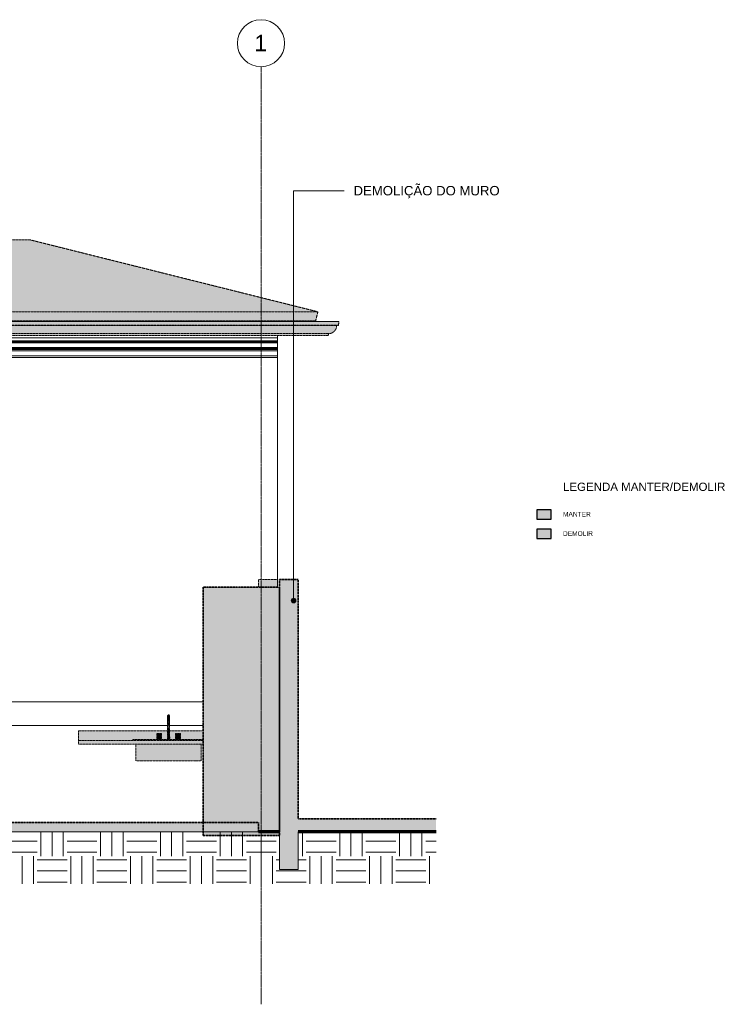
# Model space of a CAD drawing. Header units: millimetres. Extents: x -3164 to 46429, y -1932 to 8822.
# Tile 256 of 256: x 39071 to 46429, y -1932 to 8528. Entities that reach past the tile are written whole.
import ezdxf

# ---------------------------------------------------------------- set-up
doc = ezdxf.new("R2010")
doc.units = ezdxf.units.MM
doc.linetypes.add('_Tracejado médio', pattern=[4, 3, -1])
doc.linetypes.add('_Traço - ponto', pattern=[16, 12, -2, 0, -2])
for name, color, linetype, lineweight in [('A-DETL', 90, 'Continuous', 25), ('A-DETL-GENF', 92, 'Continuous', 25), ('A-FLOR', 192, 'Continuous', 25), ('A-FLOR-PATT', 8, 'Continuous', 25), ('A-GENM', 13, 'Continuous', 18), ('A-ROOF', 132, 'Continuous', 25), ('A-ROOF-OTLN', 132, 'Continuous', 25), ('A-ROOF-PATT', 132, 'Continuous', 25), ('A-WALL', 113, 'Continuous', 18), ('A-WALL-PATT', 111, 'Continuous', 70), ('G-ANNO-TEXT', 231, 'Continuous', 9), ('P-SANR-FIXT', 6, 'Continuous', 25), ('Q-CASE', 31, 'Continuous', 25), ('S-GRID', 1, 'Continuous', 9), ('S-GRID-IDEN', 1, 'Continuous', 9)]:
    doc.layers.add(name, color=color, linetype=linetype, lineweight=lineweight)
doc.styles.add('Arial_2', font='arial.ttf', dxfattribs={"height": 175})
doc.styles.add('Arial_3', font='arial.ttf', dxfattribs={"height": 100})
doc.styles.add('Arial_4', font='arial.ttf', dxfattribs={"height": 50})
doc.styles.add('Arial_B', font='txt', dxfattribs={"height": 87.5})
pattern_1 = [(0, (11951.47, 0), (317.5, 317.5), [317.5, -317.5]), (0, (11951.47, 119.06), (317.5, 317.5), [317.5, -317.5]), (0, (11951.47, 238.12), (317.5, 317.5), [317.5, -317.5]), (90, (11991.15, 277.8), (-317.5, 317.5), [317.5, -317.5]), (90, (12110.22, 277.8), (-317.5, 317.5), [317.5, -317.5]), (90, (12229.28, 277.8), (-317.5, 317.5), [317.5, -317.5])]

# ---------------------------------------------------------------- blocks, each defined once
blk = doc.blocks.new('Topo da bancada com pia_0001 - Profundidade 600mm-3951622-ELEVAÇÃO 6 - MANTER _ DEMOLIR')
at = {"layer": 'Q-CASE', "linetype": '_Tracejado médio', "lineweight": 18}
h = blk.add_hatch(color=41, dxfattribs=at)
h.paths.add_polyline_path([(28534, 870), (28534, 883), (28788, 883), (28788, 946), (28839, 946), (28839, 883), (28901, 883), (28901, 908), (28904, 908), (28904, 972), (27956, 972), (27956, 870)], flags=0)
h.paths.add_polyline_path([(29262, 883), (29281, 883), (29281, 972), (28923, 972), (28923, 908), (28927, 908), (28927, 883), (28988, 883), (28988, 946), (29039, 946), (29039, 883), (29256, 883)], flags=0)
blk.add_hatch(color=41, dxfattribs=at).paths.add_polyline_path([(29281, 830), (29281, 870), (27956, 870), (27956, 830), (29262, 830)], flags=0)
at = {"layer": 'Q-CASE', "color": 30, "linetype": '_Tracejado médio', "lineweight": 18}
for p, q in [((27956, 972), (28904, 972)), ((27956, 870), (27956, 972)), ((28923, 972), (29281, 972)), ((27956, 870), (29281, 870)), ((27956, 830), (27956, 870)), ((29281, 830), (27956, 830))]:
    blk.add_line(p, q, dxfattribs=at)
blk = doc.blocks.new('M_Pia da cozinha-Simples - 760 x 535 mm-2937334-ELEVAÇÃO 6 - MANTER _ DEMOLIR')
at = {"layer": 'P-SANR-FIXT', "linetype": '_Tracejado médio', "lineweight": 18}
for points in [[(28905, 1070), (28914, 1070), (28914, 1143), (28909, 1141), (28906, 1139), (28905, 1136), (28904, 1124), (28905, 1110), (28904, 1079)], [(28914, 1035), (28913, 1070), (28905, 1070), (28905, 1035), (28913, 1035)], [(28918, 1070), (28923, 1070), (28923, 1112), (28923, 1136), (28921, 1139), (28918, 1142), (28914, 1143), (28914, 1070)], [(28923, 1035), (28923, 1070), (28914, 1070), (28914, 1035), (28921, 1035)], [(28833, 883), (28839, 883), (28839, 946), (28788, 946), (28788, 883), (28830, 883)], [(28911, 908), (28914, 908), (28913, 1035), (28905, 1035), (28904, 908), (28909, 908)], [(28917, 908), (28923, 908), (28923, 1035), (28914, 1035), (28914, 908)], [(29033, 883), (29039, 883), (29039, 946), (28988, 946), (28988, 883), (29030, 883)], [(29281, 870), (29281, 883), (28534, 883), (28534, 870), (29262, 870)], [(28901, 883), (28927, 883), (28927, 908), (28901, 908)], [(28611, 654), (28623, 654), (28623, 830), (28566, 830), (28566, 654), (28601, 654)], [(28623, 654), (29205, 654), (29205, 830), (28623, 830), (28623, 708)], [(29205, 654), (29262, 654), (29262, 830), (29205, 830), (29205, 708)]]:
    blk.add_hatch(color=41, dxfattribs=at).paths.add_polyline_path(points, flags=0)
at = {"layer": 'P-SANR-FIXT', "color": 30, "linetype": '_Tracejado médio', "lineweight": 18}
for p, q in [((28904, 1070), (28904, 908)), ((28904, 1070), (28904, 1035)), ((28923, 908), (28923, 1070)), ((28923, 1035), (28923, 1070)), ((28788, 946), (28788, 883)), ((28788, 946), (28839, 946)), ((28839, 883), (28839, 946)), ((28914, 1035), (28905, 1035)), ((28923, 1035), (28914, 1035)), ((28988, 946), (28988, 883)), ((28988, 946), (29039, 946)), ((29039, 883), (29039, 946)), ((28534, 883), (29281, 883)), ((28534, 870), (28534, 883)), ((28901, 908), (28901, 883)), ((28901, 908), (28927, 908)), ((28927, 883), (28927, 908)), ((28566, 830), (28566, 654)), ((29262, 654), (29262, 830)), ((28623, 654), (28566, 654)), ((29205, 654), (28623, 654)), ((29262, 654), (29205, 654))]:
    blk.add_line(p, q, dxfattribs=at)
at = {"layer": 'P-SANR-FIXT', "color": 30, "linetype": '_Tracejado médio', "lineweight": 18, "flags": 128}
for points in [[(28904, 1134), (28904, 1134), (28904, 1134), (28904, 1135), (28904, 1135), (28904, 1135), (28905, 1136), (28905, 1136), (28905, 1137), (28905, 1137), (28905, 1137), (28905, 1138), (28905, 1138), (28906, 1138), (28906, 1139), (28906, 1139), (28906, 1139), (28906, 1140), (28907, 1140), (28907, 1140), (28907, 1140), (28907, 1141), (28908, 1141), (28908, 1141), (28908, 1141), (28909, 1142), (28909, 1142), (28909, 1142), (28910, 1142), (28910, 1142), (28910, 1142), (28911, 1143), (28911, 1143), (28911, 1143), (28912, 1143), (28912, 1143), (28913, 1143), (28913, 1143), (28913, 1143), (28914, 1143), (28914, 1143)], [(28904, 1070), (28904, 1073), (28904, 1075), (28904, 1078), (28904, 1080), (28904, 1083), (28904, 1085), (28904, 1088), (28904, 1090), (28904, 1092), (28904, 1095), (28904, 1097), (28904, 1099), (28904, 1102), (28904, 1104), (28904, 1106), (28904, 1108), (28904, 1110), (28904, 1112), (28904, 1114), (28904, 1116), (28904, 1117), (28904, 1119), (28904, 1121), (28904, 1122), (28904, 1123), (28904, 1125), (28904, 1126), (28904, 1127), (28904, 1128), (28904, 1129), (28904, 1130), (28904, 1131), (28904, 1132), (28904, 1132), (28904, 1133), (28904, 1133), (28904, 1133), (28904, 1133), (28904, 1134), (28904, 1134)], [(28904, 1134), (28904, 1133), (28904, 1133), (28904, 1133), (28904, 1133), (28904, 1132), (28904, 1132), (28904, 1131), (28904, 1130), (28904, 1129), (28904, 1129), (28904, 1127), (28904, 1126), (28904, 1125), (28904, 1124), (28904, 1122), (28904, 1121), (28904, 1119), (28904, 1118), (28904, 1116), (28904, 1114), (28904, 1112), (28904, 1110), (28904, 1108), (28904, 1106), (28904, 1104), (28904, 1102), (28904, 1100), (28904, 1098), (28904, 1095), (28904, 1093), (28904, 1091), (28904, 1088), (28904, 1086), (28904, 1083), (28904, 1081), (28904, 1078), (28904, 1076), (28904, 1073), (28904, 1071), (28904, 1070)], [(28914, 1143), (28914, 1143), (28915, 1143), (28915, 1143), (28915, 1143), (28916, 1143), (28916, 1143), (28916, 1143), (28917, 1143), (28917, 1142), (28918, 1142), (28918, 1142), (28918, 1142), (28919, 1142), (28919, 1142), (28919, 1141), (28920, 1141), (28920, 1141), (28920, 1141), (28920, 1140), (28921, 1140), (28921, 1140), (28921, 1140), (28921, 1139), (28922, 1139), (28922, 1139), (28922, 1138), (28922, 1138), (28922, 1138), (28923, 1137), (28923, 1137), (28923, 1137), (28923, 1136), (28923, 1136), (28923, 1136), (28923, 1135), (28923, 1135), (28923, 1134), (28923, 1134), (28923, 1134), (28923, 1134)], [(28923, 1134), (28923, 1133), (28923, 1133), (28923, 1133), (28923, 1133), (28923, 1132), (28923, 1132), (28923, 1131), (28923, 1130), (28923, 1129), (28923, 1129), (28923, 1127), (28923, 1126), (28923, 1125), (28923, 1124), (28923, 1122), (28923, 1121), (28923, 1119), (28923, 1118), (28923, 1116), (28923, 1114), (28923, 1112), (28923, 1110), (28923, 1108), (28923, 1106), (28923, 1104), (28923, 1102), (28923, 1100), (28923, 1098), (28923, 1095), (28923, 1093), (28923, 1091), (28923, 1088), (28923, 1086), (28923, 1083), (28923, 1081), (28923, 1078), (28923, 1076), (28923, 1073), (28923, 1071), (28923, 1070)], [(28923, 1070), (28923, 1073), (28923, 1075), (28923, 1078), (28923, 1080), (28923, 1083), (28923, 1085), (28923, 1088), (28923, 1090), (28923, 1092), (28923, 1095), (28923, 1097), (28923, 1099), (28923, 1102), (28923, 1104), (28923, 1106), (28923, 1108), (28923, 1110), (28923, 1112), (28923, 1114), (28923, 1116), (28923, 1117), (28923, 1119), (28923, 1121), (28923, 1122), (28923, 1123), (28923, 1125), (28923, 1126), (28923, 1127), (28923, 1128), (28923, 1129), (28923, 1130), (28923, 1131), (28923, 1132), (28923, 1132), (28923, 1133), (28923, 1133), (28923, 1133), (28923, 1133), (28923, 1134), (28923, 1134)]]:
    blk.add_lwpolyline(points, dxfattribs=at)
blk = doc.blocks.new('ORNAMENTO SUPERIOR - ORNAMENTO SUPERIOR-4323885-ELEVAÇÃO 6 - MANTER _ DEMOLIR')
at = {"layer": 'A-GENM'}
for p, q in [((30071, 5329), (30071, 5323)), ((19163, 5147), (30071, 5147)), ((30071, 5174), (30071, 5147)), ((30071, 5147), (30071, 5117)), ((19146, 5117), (30071, 5117)), ((19146, 5107), (30071, 5107)), ((19146, 5097), (30071, 5097)), ((19146, 5047), (30071, 5047)), ((19146, 5042), (30071, 5042)), ((19146, 5032), (30071, 5032)), ((19146, 5024), (30071, 5024)), ((30071, 5117), (30071, 5107)), ((30071, 5107), (30071, 5097)), ((30071, 5097), (30071, 5047)), ((30071, 5047), (30071, 5042)), ((30071, 5042), (30071, 5032)), ((30071, 5032), (30071, 5024)), ((30071, 5024), (30071, 5009)), ((19146, 5009), (30071, 5009)), ((19146, 4959), (30071, 4959)), ((19146, 4939), (30071, 4939)), ((30071, 5009), (30071, 4959)), ((30071, 4959), (30071, 4939))]:
    blk.add_line(p, q, dxfattribs=at)
blk = doc.blocks.new('Embasamento - Embasamento-4325691-ELEVAÇÃO 6 - MANTER _ DEMOLIR')
at = {"layer": 'A-GENM'}
for p, q in [((23921, 1280), (19181, 1280)), ((26061, 1280), (29281, 1280)), ((23921, 1030), (19231, 1030)), ((28904, 1030), (26318, 1030)), ((29281, 1030), (28923, 1030))]:
    blk.add_line(p, q, dxfattribs=at)
blk = doc.blocks.new('Grid - Head Grid-11506-ELEVAÇÃO 6 - MANTER _ DEMOLIR')
at = {"layer": 'S-GRID-IDEN'}
blk.add_circle((29896, 8278), 250, dxfattribs=at)

msp = doc.modelspace()

# ---------------------------------------------------------------- hatches: boundary and pattern name
at = {"layer": 'A-DETL-GENF'}
for color, points in [(9, [(44716, 3223), (44716, 3323), (44566, 3323), (44566, 3223)]), (20, [(44716, 3017), (44716, 3117), (44566, 3117), (44566, 3017)])]:
    msp.add_hatch(color=color, dxfattribs=at).paths.add_polyline_path(points, flags=0)
at = {"layer": 'A-FLOR-PATT', "lineweight": 18}
for points in [[(37113, -100), (41610, -100), (41610, 0), (30885, 0), (30885, -100), (33922, -100)], [(43494, -100), (43494, 40), (42030, 40), (42030, -100)]]:
    msp.add_hatch(color=21, dxfattribs=at).paths.add_polyline_path(points, flags=0)
at = {"layer": 'A-FLOR-PATT'}
msp.add_hatch(color=254, dxfattribs=at).paths.add_polyline_path([(43494, 40), (43494, 40), (42030, 40)], flags=0)
at = {"layer": 'A-FLOR-PATT', "lineweight": 18}
h = msp.add_hatch(dxfattribs=at)
h.set_pattern_fill('FP_3', color=256, style=0, pattern_type=2)
h.set_pattern_definition(pattern_1)
h.paths.add_polyline_path([(41622, -653), (41655, -653), (41655, -100), (30885, -100), (30885, -653), (40303, -653)], flags=0)
h = msp.add_hatch(dxfattribs=at)
h.set_pattern_fill('FP_3', color=256, style=0, pattern_type=2)
h.set_pattern_definition(pattern_1)
h.paths.add_polyline_path([(41898, -653), (43494, -653), (43494, -100), (42030, -100), (42030, -500), (41830, -500), (41830, -100), (41655, -100), (41655, -653), (41813, -653)], flags=0)
at = {"layer": 'A-ROOF'}
msp.add_hatch(color=254, dxfattribs=at).paths.add_polyline_path([(30864, 5329), (42215, 5329), (42239, 5425), (30885, 5425)], flags=0)
at = {"layer": 'A-ROOF-OTLN'}
for points in [[(42353, 5193), (42375, 5196), (42396, 5205), (42413, 5219), (42427, 5236), (42436, 5257), (42438, 5279), (31084, 5279), (31081, 5257), (31072, 5236), (31069, 5232), (31067, 5229), (31064, 5225), (31059, 5219), (31052, 5213), (31049, 5210), (31045, 5208), (31041, 5205), (31020, 5196), (30998, 5193), (41898, 5193)], [(36415, 5279), (42438, 5279), (42458, 5282), (31103, 5282), (31084, 5279), (36315, 5279)], [(36614, 5282), (42458, 5282), (42462, 5322), (31107, 5322), (31103, 5282), (36515, 5282)], [(41898, 5174), (42349, 5174), (42353, 5193), (30998, 5193), (30995, 5174), (41799, 5174)]]:
    msp.add_hatch(color=254, dxfattribs=at).paths.add_polyline_path(points, flags=0)
at = {"layer": 'A-ROOF-PATT'}
msp.add_hatch(color=254, dxfattribs=at).paths.add_polyline_path([(31530, 5425), (42239, 5425), (39184, 6189), (27850, 6189), (27700, 6158), (30885, 5425), (31131, 5425)], flags=0)
at = {"layer": 'A-WALL'}
msp.add_hatch(color=254, dxfattribs=at).paths.add_polyline_path([(41810, 2500), (41810, 2580), (41610, 2580), (41610, 2500)], flags=0)
at = {"layer": 'A-WALL-PATT', "lineweight": 18}
for points in [[(42030, -500), (42030, 2580), (41830, 2580), (41830, -500), (41898, -500)], [(41830, -140), (41830, 2500), (41020, 2500), (41020, -140)]]:
    msp.add_hatch(color=21, dxfattribs=at).paths.add_polyline_path(points, flags=0)
at = {"layer": 'G-ANNO-TEXT'}
h = msp.add_hatch(color=7, dxfattribs=at)
edge = h.paths.add_edge_path(flags=0)
edge.add_arc((41981, 2357), 25, 0, 360)

# ---------------------------------------------------------------- linework, layer by layer
at = {"layer": 'A-DETL'}
for p, q in [((44716, 3323), (44566, 3323)), ((44566, 3323), (44566, 3223)), ((44716, 3223), (44716, 3323)), ((44566, 3223), (44716, 3223)), ((44716, 3117), (44566, 3117)), ((44566, 3117), (44566, 3017)), ((44716, 3017), (44716, 3117)), ((44566, 3017), (44716, 3017))]:
    msp.add_line(p, q, dxfattribs=at)
at = {"layer": 'A-FLOR', "color": 40, "linetype": '_Tracejado médio', "lineweight": 35}
for p, q in [((41610, 0), (30970, 0)), ((41610, -100), (41610, 0)), ((43494, 40), (42030, 40)), ((42030, -100), (43494, -100))]:
    msp.add_line(p, q, dxfattribs=at)
at = {"layer": 'A-FLOR', "color": 30, "linetype": '_Tracejado médio', "lineweight": 18}
for p, q in [((43494, 40), (42030, 40)), ((30885, -100), (41610, -100))]:
    msp.add_line(p, q, dxfattribs=at)
at = {"layer": 'A-FLOR', "lineweight": 18}
for p, q in [((41610, -100), (30885, -100)), ((41830, -500), (41830, -100)), ((42030, -100), (42030, -500)), ((42030, -500), (41830, -500))]:
    msp.add_line(p, q, dxfattribs=at)
at = {"layer": 'A-FLOR', "lineweight": 70}
for p, q in [((41655, -100), (41610, -100)), ((41830, -100), (41655, -100)), ((43494, -100), (42030, -100))]:
    msp.add_line(p, q, dxfattribs=at)
at = {"layer": 'A-ROOF', "color": 30, "linetype": '_Tracejado médio', "lineweight": 18}
for p, q in [((39184, 6189), (27850, 6189)), ((39184, 6189), (42239, 5425)), ((30885, 5425), (42239, 5425)), ((42215, 5329), (42239, 5425)), ((42215, 5329), (30885, 5329))]:
    msp.add_line(p, q, dxfattribs=at)
at = {"layer": 'A-ROOF-OTLN', "color": 30, "linetype": '_Tracejado médio', "lineweight": 18}
for p, q in [((42246, 5323), (30891, 5323)), ((42438, 5279), (31084, 5279)), ((42457, 5323), (31102, 5323)), ((42458, 5282), (31103, 5282)), ((42462, 5322), (31107, 5322)), ((42438, 5279), (42458, 5282)), ((42462, 5322), (42457, 5323)), ((42458, 5282), (42462, 5322)), ((42349, 5174), (30995, 5174)), ((30998, 5193), (42353, 5193)), ((42353, 5193), (30998, 5193)), ((42349, 5174), (42353, 5193))]:
    msp.add_line(p, q, dxfattribs=at)
msp.add_open_spline([(42353, 5193), (42357, 5193), (42364, 5194), (42375, 5196), (42384, 5199), (42391, 5202), (42396, 5205), (42400, 5208), (42405, 5211), (42409, 5215), (42413, 5218), (42417, 5223), (42422, 5228), (42427, 5236), (42432, 5246), (42437, 5260), (42438, 5272), (42438, 5279)], degree=3, knots=[0, 0, 0, 0, 0.083333, 0.166667, 0.25, 0.291667, 0.333333, 0.375, 0.416667, 0.458333, 0.5, 0.541667, 0.583333, 0.666667, 0.75, 0.833333, 1, 1, 1, 1], dxfattribs=at)
at = {"layer": 'A-WALL'}
msp.add_line((41810, 2500), (41810, 4939), dxfattribs=at)
at = {"layer": 'A-WALL', "color": 30, "linetype": '_Tracejado médio'}
for p, q in [((41610, 2500), (41610, 2580)), ((41610, 2580), (41810, 2580)), ((41830, -100), (41830, -500)), ((42030, -500), (42030, -100)), ((41830, -500), (42030, -500))]:
    msp.add_line(p, q, dxfattribs=at)
at = {"layer": 'A-WALL', "color": 40, "linetype": '_Tracejado médio', "lineweight": 35}
for p, q in [((41830, 2580), (41830, -100)), ((42030, 2580), (41830, 2580)), ((42030, 40), (42030, 2580)), ((41830, 2500), (41020, 2500)), ((41020, 2500), (41020, -140)), ((41830, -140), (41830, 2500)), ((41020, -140), (41830, -140))]:
    msp.add_line(p, q, dxfattribs=at)
at = {"layer": 'G-ANNO-TEXT', "color": 7}
for p, q in [((41981, 6712), (42517, 6712)), ((41981, 2357), (41981, 6712))]:
    msp.add_line(p, q, dxfattribs=at)
msp.add_circle((41981, 2357), 25, dxfattribs=at)
at = {"layer": 'S-GRID', "linetype": '_Traço - ponto'}
msp.add_line((41635, -1932), (41635, 8028), dxfattribs=at)

# ---------------------------------------------------------------- block references
at = {"layer": 'A-GENM'}
for name in ['ORNAMENTO SUPERIOR - ORNAMENTO SUPERIOR-4323885-ELEVAÇÃO 6 - MANTER _ DEMOLIR', 'Embasamento - Embasamento-4325691-ELEVAÇÃO 6 - MANTER _ DEMOLIR']:
    msp.add_blockref(name, (11739, 0), dxfattribs=at)
at = {"layer": 'P-SANR-FIXT', "color": 30, "linetype": '_Tracejado médio', "lineweight": 18}
msp.add_blockref('M_Pia da cozinha-Simples - 760 x 535 mm-2937334-ELEVAÇÃO 6 - MANTER _ DEMOLIR', (11739, 0), dxfattribs=at)
at = {"layer": 'Q-CASE', "color": 30, "linetype": '_Tracejado médio', "lineweight": 18}
msp.add_blockref('Topo da bancada com pia_0001 - Profundidade 600mm-3951622-ELEVAÇÃO 6 - MANTER _ DEMOLIR', (11739, 0), dxfattribs=at)
at = {"layer": 'S-GRID-IDEN'}
msp.add_blockref('Grid - Head Grid-11506-ELEVAÇÃO 6 - MANTER _ DEMOLIR', (11739, 0), dxfattribs=at)

# ---------------------------------------------------------------- texts
at = {"layer": 'G-ANNO-TEXT', "color": 7, "attachment_point": 1}
for s, insert, char_height, width, style in [('DEMOLIÇÃO DO MURO', (42618, 6762), 100, 1904.01, 'Arial_3'), ('LEGENDA MANTER/DEMOLIR', (44843, 3610), 87.5, 2150.53, 'Arial_B'), ('MANTER', (44843, 3300), 50, 362.76, 'Arial_4'), ('DEMOLIR', (44843, 3094), 50, 390.82, 'Arial_4')]:
    msp.add_mtext(s, dxfattribs=dict(at, insert=insert, char_height=char_height, width=width, style=style))
at = {"layer": 'S-GRID-IDEN', "insert": (41564, 8368), "char_height": 175, "width": 168.35, "attachment_point": 1, "style": 'Arial_2'}
msp.add_mtext('1', dxfattribs=at)

doc.saveas('drawing.dxf')
